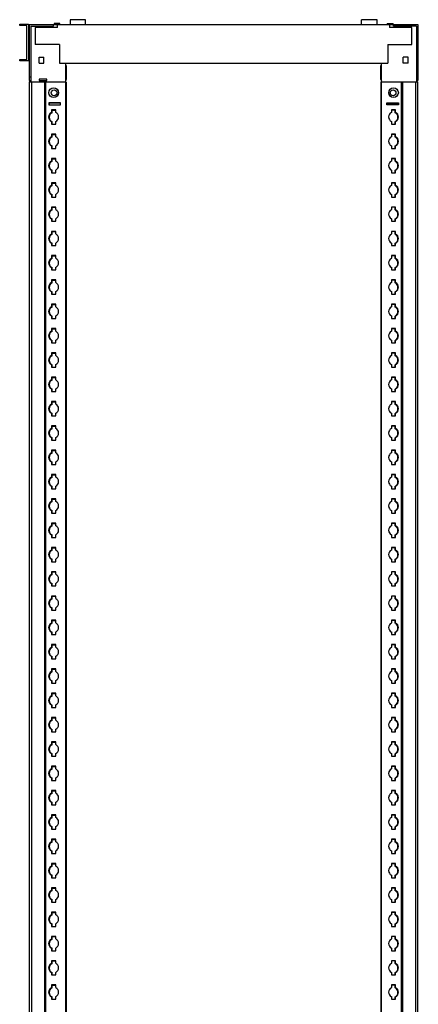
# Model space of a CAD drawing. Header units: millimetres. Extents: x 658 to 1070, y 198 to 2203.
# Tile 2 of 2: x 658 to 1069, y 1191 to 2203. Entities that reach past the tile are written whole.
import ezdxf

# ---------------------------------------------------------------- set-up
doc = ezdxf.new("R2010")
doc.units = ezdxf.units.MM
doc.header["$LTSCALE"] = 156.56727
doc.layers.get('0').update_dxf_attribs({"linetype": 'CONTINUOUS'})
doc.layers.add('INTFCLR_18', color=7, linetype='CONTINUOUS')
doc.layers.add('INTFCLR_86634', color=7, linetype='CONTINUOUS')

msp = doc.modelspace()

# ---------------------------------------------------------------- linework, layer by layer
at = {"color": 7}
for p, q in [((658.4, 2197.4), (658.4, 2198.9)), ((658.4, 2198.9), (667.3, 2198.9)), ((665.8, 2197.4), (658.4, 2197.4)), ((665.8, 2162.5), (665.8, 2197.4)), ((667.3, 2198.9), (667.3, 2161)), ((667.3, 2198.1), (668.3, 2198.1)), ((668.3, 2198.4), (668.3, 2140.9)), ((668.3, 2198.4), (1068.3, 2198.4)), ((693.3, 2196.9), (693.3, 2198.4)), ((693.8, 2199.4), (693.8, 2198.4)), ((699.8, 2199.4), (693.8, 2199.4)), ((697.3, 2195.4), (697.3, 2198.4)), ((699.8, 2198.4), (699.8, 2199.4)), ((710.3, 2203.4), (710.3, 2198.4)), ((726.3, 2203.4), (710.3, 2203.4)), ((726.3, 2198.4), (726.3, 2203.4)), ((1010.3, 2198.4), (1010.3, 2203.4)), ((1026.3, 2203.4), (1010.3, 2203.4)), ((1026.3, 2198.4), (1026.3, 2203.4)), ((1036.8, 2199.4), (1036.8, 2198.4)), ((1036.8, 2199.4), (1042.8, 2199.4)), ((1039.3, 2198.4), (1039.3, 2195.4)), ((1042.8, 2198.4), (1042.8, 2199.4)), ((1043.3, 2196.9), (1043.3, 2198.4)), ((1068.3, 2198.4), (1068.3, 2140.9)), ((669.8, 2196.9), (669.8, 2139.4)), ((669.8, 2196.9), (693.3, 2196.9)), ((674.3, 2195.4), (674.3, 2177.9)), ((697.3, 2195.4), (674.3, 2195.4)), ((1062.3, 2195.4), (1039.3, 2195.4)), ((1066.8, 2196.9), (1043.3, 2196.9)), ((1062.3, 2177.9), (1062.3, 2195.4)), ((1066.8, 2196.9), (1066.8, 2139.4)), ((699.3, 2177.9), (674.3, 2177.9)), ((699.3, 2177.9), (699.3, 2158.9)), ((1037.3, 2177.9), (1037.3, 2158.9)), ((1037.3, 2177.9), (1062.3, 2177.9)), ((658.4, 2161), (658.4, 2162.5)), ((658.4, 2162.5), (665.8, 2162.5)), ((667.3, 2161), (658.4, 2161)), ((667.3, 2161.8), (668.3, 2161.8)), ((699.3, 2158.9), (1037.3, 2158.9)), ((705.8, 254.9), (705.8, 2158.9)), ((1030.8, 254.9), (1030.8, 2158.9)), ((706.3, 2156.2), (705.8, 2156.2)), ((706.3, 2156.2), (706.3, 2142)), ((1030.3, 2142), (1030.3, 2156.2)), ((1030.8, 2156.2), (1030.3, 2156.2)), ((669.8, 2144.4), (668.3, 2144.4)), ((668.3, 2140.9), (669.8, 2140.9)), ((668.3, 2139.4), (668.3, 292.4)), ((668.3, 2139.4), (705.8, 2139.4)), ((668.8, 2139.4), (668.8, 2140.9)), ((670.6, 2139.4), (670.6, 292.4)), ((678.3, 2142.4), (678.3, 2140.9)), ((686.3, 2142.4), (678.3, 2142.4)), ((678.3, 2140.9), (686.3, 2140.9)), ((684.2, 292.4), (684.2, 2139.4)), ((685.3, 292.4), (685.3, 2139.4)), ((686.3, 2140.9), (686.3, 2142.4)), ((705.8, 2142.4), (706.3, 2142.4)), ((705.8, 2139.2), (706.3, 2139.2)), ((706.3, 2139.2), (706.3, 292.2)), ((1030.3, 2142.4), (1030.8, 2142.4)), ((1030.3, 2139.2), (1030.3, 292.2)), ((1030.3, 2139.2), (1030.8, 2139.2)), ((1030.8, 2139.4), (1068.3, 2139.4)), ((1051.3, 2139.4), (1051.3, 292.4)), ((1052.5, 2139.4), (1052.5, 292.4)), ((1066.1, 292.4), (1066.1, 2139.4)), ((1066.8, 2144.4), (1068.3, 2144.4)), ((1068.3, 2140.9), (1066.8, 2140.9)), ((1067.8, 2139.4), (1067.8, 2140.9)), ((1068.3, 292.4), (1068.3, 2139.4)), ((688.3, 2117.9), (688.3, 2115.9)), ((700.3, 2117.9), (688.3, 2117.9)), ((688.8, 2117.7), (688.8, 2115.9)), ((700.3, 2117.7), (688.8, 2117.7)), ((700.3, 2115.9), (700.3, 2117.9)), ((1036.3, 2115.9), (1036.3, 2117.9)), ((1036.3, 2117.9), (1048.3, 2117.9)), ((1036.3, 2117.7), (1047.8, 2117.7)), ((1047.8, 2117.7), (1047.8, 2115.9)), ((1048.3, 2117.9), (1048.3, 2115.9)), ((688.3, 2115.9), (700.3, 2115.9)), ((691.2, 2110.8), (691.2, 2108.1)), ((695.5, 2110.8), (691.2, 2110.8)), ((691.7, 2107.8), (691.7, 2110.5)), ((691.7, 2110.5), (695.5, 2110.5)), ((695.5, 2108.1), (695.5, 2110.8)), ((1048.3, 2115.9), (1036.3, 2115.9)), ((1041.2, 2110.8), (1041.2, 2108.1)), ((1045.5, 2110.8), (1041.2, 2110.8)), ((1045, 2110.5), (1041.2, 2110.5)), ((1045, 2107.8), (1045, 2110.5)), ((1045.5, 2108.1), (1045.5, 2110.8)), ((691.2, 2098.8), (691.2, 2096.1)), ((691.2, 2096.1), (695.5, 2096.1)), ((691.7, 2096.1), (691.7, 2098.6)), ((695.5, 2096.1), (695.5, 2098.8)), ((1041.2, 2098.8), (1041.2, 2096.1)), ((1041.2, 2096.1), (1045.5, 2096.1)), ((1045, 2096.1), (1045, 2098.6)), ((1045.5, 2096.1), (1045.5, 2098.8)), ((691.2, 2085.8), (691.2, 2083.1)), ((695.5, 2085.8), (691.2, 2085.8)), ((695.5, 2083.1), (695.5, 2085.8)), ((1041.2, 2085.8), (1041.2, 2083.1)), ((1045.5, 2085.8), (1041.2, 2085.8)), ((1045.5, 2083.1), (1045.5, 2085.8)), ((691.7, 2082.8), (691.7, 2085.5)), ((691.7, 2085.5), (695.5, 2085.5)), ((1045, 2085.5), (1041.2, 2085.5)), ((1045, 2082.8), (1045, 2085.5)), ((691.2, 2073.8), (691.2, 2071.1)), ((691.2, 2071.1), (695.5, 2071.1)), ((691.7, 2071.1), (691.7, 2073.6)), ((695.5, 2071.1), (695.5, 2073.8)), ((1041.2, 2073.8), (1041.2, 2071.1)), ((1041.2, 2071.1), (1045.5, 2071.1)), ((1045, 2071.1), (1045, 2073.6)), ((1045.5, 2071.1), (1045.5, 2073.8)), ((691.2, 2060.8), (691.2, 2058.1)), ((695.5, 2060.8), (691.2, 2060.8)), ((691.7, 2057.8), (691.7, 2060.5)), ((691.7, 2060.5), (695.5, 2060.5)), ((695.5, 2058.1), (695.5, 2060.8)), ((1041.2, 2060.8), (1041.2, 2058.1)), ((1045.5, 2060.8), (1041.2, 2060.8)), ((1045, 2060.5), (1041.2, 2060.5)), ((1045, 2057.8), (1045, 2060.5)), ((1045.5, 2058.1), (1045.5, 2060.8)), ((691.2, 2048.8), (691.2, 2046.1)), ((691.2, 2046.1), (695.5, 2046.1)), ((691.7, 2046.1), (691.7, 2048.6)), ((695.5, 2046.1), (695.5, 2048.8)), ((1041.2, 2048.8), (1041.2, 2046.1)), ((1041.2, 2046.1), (1045.5, 2046.1)), ((1045, 2046.1), (1045, 2048.6)), ((1045.5, 2046.1), (1045.5, 2048.8)), ((691.2, 2035.8), (691.2, 2033.1)), ((695.5, 2035.8), (691.2, 2035.8)), ((691.7, 2032.8), (691.7, 2035.5)), ((691.7, 2035.5), (695.5, 2035.5)), ((695.5, 2033.1), (695.5, 2035.8)), ((1041.2, 2035.8), (1041.2, 2033.1)), ((1045.5, 2035.8), (1041.2, 2035.8)), ((1045, 2035.5), (1041.2, 2035.5)), ((1045, 2032.8), (1045, 2035.5)), ((1045.5, 2033.1), (1045.5, 2035.8)), ((691.2, 2023.8), (691.2, 2021.1)), ((691.2, 2021.1), (695.5, 2021.1)), ((691.7, 2021.1), (691.7, 2023.6)), ((695.5, 2021.1), (695.5, 2023.8)), ((1041.2, 2023.8), (1041.2, 2021.1)), ((1041.2, 2021.1), (1045.5, 2021.1)), ((1045, 2021.1), (1045, 2023.6)), ((1045.5, 2021.1), (1045.5, 2023.8)), ((691.2, 2010.8), (691.2, 2008.1)), ((695.5, 2010.8), (691.2, 2010.8)), ((691.7, 2007.8), (691.7, 2010.5)), ((691.7, 2010.5), (695.5, 2010.5)), ((695.5, 2008.1), (695.5, 2010.8)), ((1041.2, 2010.8), (1041.2, 2008.1)), ((1045.5, 2010.8), (1041.2, 2010.8)), ((1045, 2010.5), (1041.2, 2010.5)), ((1045, 2007.8), (1045, 2010.5)), ((1045.5, 2008.1), (1045.5, 2010.8)), ((691.2, 1998.8), (691.2, 1996.1)), ((691.2, 1996.1), (695.5, 1996.1)), ((691.7, 1996.1), (691.7, 1998.6)), ((695.5, 1996.1), (695.5, 1998.8)), ((1041.2, 1998.8), (1041.2, 1996.1)), ((1041.2, 1996.1), (1045.5, 1996.1)), ((1045, 1996.1), (1045, 1998.6)), ((1045.5, 1996.1), (1045.5, 1998.8)), ((691.2, 1985.8), (691.2, 1983.1)), ((695.5, 1985.8), (691.2, 1985.8)), ((691.7, 1982.8), (691.7, 1985.5)), ((691.7, 1985.5), (695.5, 1985.5)), ((695.5, 1983.1), (695.5, 1985.8)), ((1041.2, 1985.8), (1041.2, 1983.1)), ((1045.5, 1985.8), (1041.2, 1985.8)), ((1045, 1985.5), (1041.2, 1985.5)), ((1045, 1982.8), (1045, 1985.5)), ((1045.5, 1983.1), (1045.5, 1985.8)), ((691.2, 1973.8), (691.2, 1971.1)), ((691.2, 1971.1), (695.5, 1971.1)), ((691.7, 1971.1), (691.7, 1973.6)), ((695.5, 1971.1), (695.5, 1973.8)), ((1041.2, 1973.8), (1041.2, 1971.1)), ((1041.2, 1971.1), (1045.5, 1971.1)), ((1045, 1971.1), (1045, 1973.6)), ((1045.5, 1971.1), (1045.5, 1973.8)), ((691.2, 1960.8), (691.2, 1958.1)), ((695.5, 1960.8), (691.2, 1960.8)), ((691.7, 1957.8), (691.7, 1960.5)), ((691.7, 1960.5), (695.5, 1960.5)), ((695.5, 1958.1), (695.5, 1960.8)), ((1041.2, 1960.8), (1041.2, 1958.1)), ((1045.5, 1960.8), (1041.2, 1960.8)), ((1045, 1960.5), (1041.2, 1960.5)), ((1045, 1957.8), (1045, 1960.5)), ((1045.5, 1958.1), (1045.5, 1960.8)), ((691.2, 1948.8), (691.2, 1946.1)), ((691.2, 1946.1), (695.5, 1946.1)), ((691.7, 1946.1), (691.7, 1948.6)), ((695.5, 1946.1), (695.5, 1948.8)), ((1041.2, 1948.8), (1041.2, 1946.1)), ((1041.2, 1946.1), (1045.5, 1946.1)), ((1045, 1946.1), (1045, 1948.6)), ((1045.5, 1946.1), (1045.5, 1948.8)), ((691.2, 1935.8), (691.2, 1933.1)), ((695.5, 1935.8), (691.2, 1935.8)), ((691.7, 1932.8), (691.7, 1935.5)), ((691.7, 1935.5), (695.5, 1935.5)), ((695.5, 1933.1), (695.5, 1935.8)), ((1041.2, 1935.8), (1041.2, 1933.1)), ((1045.5, 1935.8), (1041.2, 1935.8)), ((1045, 1935.5), (1041.2, 1935.5)), ((1045, 1932.8), (1045, 1935.5)), ((1045.5, 1933.1), (1045.5, 1935.8)), ((691.2, 1923.8), (691.2, 1921.1)), ((695.5, 1921.1), (695.5, 1923.8)), ((1041.2, 1923.8), (1041.2, 1921.1)), ((1045.5, 1921.1), (1045.5, 1923.8)), ((691.2, 1921.1), (695.5, 1921.1)), ((691.7, 1921.1), (691.7, 1923.6)), ((1041.2, 1921.1), (1045.5, 1921.1)), ((1045, 1921.1), (1045, 1923.6)), ((691.2, 1910.8), (691.2, 1908.1)), ((695.5, 1910.8), (691.2, 1910.8)), ((691.7, 1907.8), (691.7, 1910.5)), ((691.7, 1910.5), (695.5, 1910.5)), ((695.5, 1908.1), (695.5, 1910.8)), ((1041.2, 1910.8), (1041.2, 1908.1)), ((1045.5, 1910.8), (1041.2, 1910.8)), ((1045, 1910.5), (1041.2, 1910.5)), ((1045, 1907.8), (1045, 1910.5)), ((1045.5, 1908.1), (1045.5, 1910.8)), ((691.2, 1898.8), (691.2, 1896.1)), ((691.2, 1896.1), (695.5, 1896.1)), ((691.7, 1896.1), (691.7, 1898.6)), ((695.5, 1896.1), (695.5, 1898.8)), ((1041.2, 1898.8), (1041.2, 1896.1)), ((1041.2, 1896.1), (1045.5, 1896.1)), ((1045, 1896.1), (1045, 1898.6)), ((1045.5, 1896.1), (1045.5, 1898.8)), ((691.2, 1885.8), (691.2, 1883.1)), ((695.5, 1885.8), (691.2, 1885.8)), ((691.7, 1882.8), (691.7, 1885.5)), ((691.7, 1885.5), (695.5, 1885.5)), ((695.5, 1883.1), (695.5, 1885.8)), ((1041.2, 1885.8), (1041.2, 1883.1)), ((1045.5, 1885.8), (1041.2, 1885.8)), ((1045, 1885.5), (1041.2, 1885.5)), ((1045, 1882.8), (1045, 1885.5)), ((1045.5, 1883.1), (1045.5, 1885.8)), ((691.2, 1873.8), (691.2, 1871.1)), ((691.7, 1871.1), (691.7, 1873.6)), ((695.5, 1871.1), (695.5, 1873.8)), ((1041.2, 1873.8), (1041.2, 1871.1)), ((1045, 1871.1), (1045, 1873.6)), ((1045.5, 1871.1), (1045.5, 1873.8)), ((691.2, 1871.1), (695.5, 1871.1)), ((1041.2, 1871.1), (1045.5, 1871.1)), ((691.2, 1860.8), (691.2, 1858.1)), ((695.5, 1860.8), (691.2, 1860.8)), ((691.7, 1857.8), (691.7, 1860.5)), ((691.7, 1860.5), (695.5, 1860.5)), ((695.5, 1858.1), (695.5, 1860.8)), ((1041.2, 1860.8), (1041.2, 1858.1)), ((1045.5, 1860.8), (1041.2, 1860.8)), ((1045, 1860.5), (1041.2, 1860.5)), ((1045, 1857.8), (1045, 1860.5)), ((1045.5, 1858.1), (1045.5, 1860.8)), ((691.2, 1848.8), (691.2, 1846.1)), ((691.2, 1846.1), (695.5, 1846.1)), ((691.7, 1846.1), (691.7, 1848.6)), ((695.5, 1846.1), (695.5, 1848.8)), ((1041.2, 1848.8), (1041.2, 1846.1)), ((1041.2, 1846.1), (1045.5, 1846.1)), ((1045, 1846.1), (1045, 1848.6)), ((1045.5, 1846.1), (1045.5, 1848.8)), ((691.2, 1835.8), (691.2, 1833.1)), ((695.5, 1835.8), (691.2, 1835.8)), ((691.7, 1832.8), (691.7, 1835.5)), ((691.7, 1835.5), (695.5, 1835.5)), ((695.5, 1833.1), (695.5, 1835.8)), ((1041.2, 1835.8), (1041.2, 1833.1)), ((1045.5, 1835.8), (1041.2, 1835.8)), ((1045, 1835.5), (1041.2, 1835.5)), ((1045, 1832.8), (1045, 1835.5)), ((1045.5, 1833.1), (1045.5, 1835.8)), ((691.2, 1823.8), (691.2, 1821.1)), ((691.7, 1821.1), (691.7, 1823.6)), ((695.5, 1821.1), (695.5, 1823.8)), ((1041.2, 1823.8), (1041.2, 1821.1)), ((1045, 1821.1), (1045, 1823.6)), ((1045.5, 1821.1), (1045.5, 1823.8)), ((691.2, 1821.1), (695.5, 1821.1)), ((1041.2, 1821.1), (1045.5, 1821.1)), ((691.2, 1810.8), (691.2, 1808.1)), ((695.5, 1810.8), (691.2, 1810.8)), ((691.7, 1807.8), (691.7, 1810.5)), ((691.7, 1810.5), (695.5, 1810.5)), ((695.5, 1808.1), (695.5, 1810.8)), ((1041.2, 1810.8), (1041.2, 1808.1)), ((1045.5, 1810.8), (1041.2, 1810.8)), ((1045, 1810.5), (1041.2, 1810.5)), ((1045, 1807.8), (1045, 1810.5)), ((1045.5, 1808.1), (1045.5, 1810.8)), ((691.2, 1798.8), (691.2, 1796.1)), ((691.2, 1796.1), (695.5, 1796.1)), ((691.7, 1796.1), (691.7, 1798.6)), ((695.5, 1796.1), (695.5, 1798.8)), ((1041.2, 1798.8), (1041.2, 1796.1)), ((1041.2, 1796.1), (1045.5, 1796.1)), ((1045, 1796.1), (1045, 1798.6)), ((1045.5, 1796.1), (1045.5, 1798.8)), ((691.2, 1785.8), (691.2, 1783.1)), ((695.5, 1785.8), (691.2, 1785.8)), ((691.7, 1782.8), (691.7, 1785.5)), ((691.7, 1785.5), (695.5, 1785.5)), ((695.5, 1783.1), (695.5, 1785.8)), ((1041.2, 1785.8), (1041.2, 1783.1)), ((1045.5, 1785.8), (1041.2, 1785.8)), ((1045, 1785.5), (1041.2, 1785.5)), ((1045, 1782.8), (1045, 1785.5)), ((1045.5, 1783.1), (1045.5, 1785.8)), ((691.2, 1773.8), (691.2, 1771.1)), ((691.7, 1771.1), (691.7, 1773.6)), ((695.5, 1771.1), (695.5, 1773.8)), ((1041.2, 1773.8), (1041.2, 1771.1)), ((1045, 1771.1), (1045, 1773.6)), ((1045.5, 1771.1), (1045.5, 1773.8)), ((691.2, 1771.1), (695.5, 1771.1)), ((1041.2, 1771.1), (1045.5, 1771.1)), ((691.2, 1760.8), (691.2, 1758.1)), ((695.5, 1760.8), (691.2, 1760.8)), ((691.7, 1757.8), (691.7, 1760.5)), ((691.7, 1760.5), (695.5, 1760.5)), ((695.5, 1758.1), (695.5, 1760.8)), ((1041.2, 1760.8), (1041.2, 1758.1)), ((1045.5, 1760.8), (1041.2, 1760.8)), ((1045, 1760.5), (1041.2, 1760.5)), ((1045, 1757.8), (1045, 1760.5)), ((1045.5, 1758.1), (1045.5, 1760.8)), ((691.2, 1748.8), (691.2, 1746.1)), ((691.2, 1746.1), (695.5, 1746.1)), ((691.7, 1746.1), (691.7, 1748.6)), ((695.5, 1746.1), (695.5, 1748.8)), ((1041.2, 1748.8), (1041.2, 1746.1)), ((1041.2, 1746.1), (1045.5, 1746.1)), ((1045, 1746.1), (1045, 1748.6)), ((1045.5, 1746.1), (1045.5, 1748.8)), ((691.2, 1735.8), (691.2, 1733.1)), ((695.5, 1735.8), (691.2, 1735.8)), ((691.7, 1732.8), (691.7, 1735.5)), ((691.7, 1735.5), (695.5, 1735.5)), ((695.5, 1733.1), (695.5, 1735.8)), ((1041.2, 1735.8), (1041.2, 1733.1)), ((1045.5, 1735.8), (1041.2, 1735.8)), ((1045, 1735.5), (1041.2, 1735.5)), ((1045, 1732.8), (1045, 1735.5)), ((1045.5, 1733.1), (1045.5, 1735.8)), ((691.2, 1723.8), (691.2, 1721.1)), ((691.7, 1721.1), (691.7, 1723.6)), ((695.5, 1721.1), (695.5, 1723.8)), ((1041.2, 1723.8), (1041.2, 1721.1)), ((1045, 1721.1), (1045, 1723.6)), ((1045.5, 1721.1), (1045.5, 1723.8)), ((691.2, 1721.1), (695.5, 1721.1)), ((1041.2, 1721.1), (1045.5, 1721.1)), ((691.2, 1710.8), (691.2, 1708.1)), ((695.5, 1710.8), (691.2, 1710.8)), ((691.7, 1707.8), (691.7, 1710.5)), ((691.7, 1710.5), (695.5, 1710.5)), ((695.5, 1708.1), (695.5, 1710.8)), ((1041.2, 1710.8), (1041.2, 1708.1)), ((1045.5, 1710.8), (1041.2, 1710.8)), ((1045, 1710.5), (1041.2, 1710.5)), ((1045, 1707.8), (1045, 1710.5)), ((1045.5, 1708.1), (1045.5, 1710.8)), ((691.2, 1698.8), (691.2, 1696.1)), ((691.2, 1696.1), (695.5, 1696.1)), ((691.7, 1696.1), (691.7, 1698.6)), ((695.5, 1696.1), (695.5, 1698.8)), ((1041.2, 1698.8), (1041.2, 1696.1)), ((1041.2, 1696.1), (1045.5, 1696.1)), ((1045, 1696.1), (1045, 1698.6)), ((1045.5, 1696.1), (1045.5, 1698.8)), ((691.2, 1685.8), (691.2, 1683.1)), ((695.5, 1685.8), (691.2, 1685.8)), ((691.7, 1682.8), (691.7, 1685.5)), ((691.7, 1685.5), (695.5, 1685.5)), ((695.5, 1683.1), (695.5, 1685.8)), ((1041.2, 1685.8), (1041.2, 1683.1)), ((1045.5, 1685.8), (1041.2, 1685.8)), ((1045, 1685.5), (1041.2, 1685.5)), ((1045, 1682.8), (1045, 1685.5)), ((1045.5, 1683.1), (1045.5, 1685.8)), ((691.2, 1673.8), (691.2, 1671.1)), ((691.2, 1671.1), (695.5, 1671.1)), ((691.7, 1671.1), (691.7, 1673.6)), ((695.5, 1671.1), (695.5, 1673.8)), ((1041.2, 1673.8), (1041.2, 1671.1)), ((1041.2, 1671.1), (1045.5, 1671.1)), ((1045, 1671.1), (1045, 1673.6)), ((1045.5, 1671.1), (1045.5, 1673.8)), ((691.2, 1660.8), (691.2, 1658.1)), ((695.5, 1660.8), (691.2, 1660.8)), ((691.7, 1657.8), (691.7, 1660.5)), ((691.7, 1660.5), (695.5, 1660.5)), ((695.5, 1658.1), (695.5, 1660.8)), ((1041.2, 1660.8), (1041.2, 1658.1)), ((1045.5, 1660.8), (1041.2, 1660.8)), ((1045, 1660.5), (1041.2, 1660.5)), ((1045, 1657.8), (1045, 1660.5)), ((1045.5, 1658.1), (1045.5, 1660.8)), ((691.2, 1648.8), (691.2, 1646.1)), ((691.2, 1646.1), (695.5, 1646.1)), ((691.7, 1646.1), (691.7, 1648.6)), ((695.5, 1646.1), (695.5, 1648.8)), ((1041.2, 1648.8), (1041.2, 1646.1)), ((1041.2, 1646.1), (1045.5, 1646.1)), ((1045, 1646.1), (1045, 1648.6)), ((1045.5, 1646.1), (1045.5, 1648.8)), ((691.2, 1635.8), (691.2, 1633.1)), ((695.5, 1635.8), (691.2, 1635.8)), ((691.7, 1632.8), (691.7, 1635.5)), ((691.7, 1635.5), (695.5, 1635.5)), ((695.5, 1633.1), (695.5, 1635.8)), ((1041.2, 1635.8), (1041.2, 1633.1)), ((1045.5, 1635.8), (1041.2, 1635.8)), ((1045, 1635.5), (1041.2, 1635.5)), ((1045, 1632.8), (1045, 1635.5)), ((1045.5, 1633.1), (1045.5, 1635.8)), ((691.2, 1623.8), (691.2, 1621.1)), ((691.2, 1621.1), (695.5, 1621.1)), ((691.7, 1621.1), (691.7, 1623.6)), ((695.5, 1621.1), (695.5, 1623.8)), ((1041.2, 1623.8), (1041.2, 1621.1)), ((1041.2, 1621.1), (1045.5, 1621.1)), ((1045, 1621.1), (1045, 1623.6)), ((1045.5, 1621.1), (1045.5, 1623.8)), ((691.2, 1610.8), (691.2, 1608.1)), ((695.5, 1610.8), (691.2, 1610.8)), ((691.7, 1607.8), (691.7, 1610.5)), ((691.7, 1610.5), (695.5, 1610.5)), ((695.5, 1608.1), (695.5, 1610.8)), ((1041.2, 1610.8), (1041.2, 1608.1)), ((1045.5, 1610.8), (1041.2, 1610.8)), ((1045, 1610.5), (1041.2, 1610.5)), ((1045, 1607.8), (1045, 1610.5)), ((1045.5, 1608.1), (1045.5, 1610.8)), ((691.2, 1598.8), (691.2, 1596.1)), ((691.2, 1596.1), (695.5, 1596.1)), ((691.7, 1596.1), (691.7, 1598.6)), ((695.5, 1596.1), (695.5, 1598.8)), ((1041.2, 1598.8), (1041.2, 1596.1)), ((1041.2, 1596.1), (1045.5, 1596.1)), ((1045, 1596.1), (1045, 1598.6)), ((1045.5, 1596.1), (1045.5, 1598.8)), ((691.2, 1585.8), (691.2, 1583.1)), ((695.5, 1585.8), (691.2, 1585.8)), ((691.7, 1582.8), (691.7, 1585.5)), ((691.7, 1585.5), (695.5, 1585.5)), ((695.5, 1583.1), (695.5, 1585.8)), ((1041.2, 1585.8), (1041.2, 1583.1)), ((1045.5, 1585.8), (1041.2, 1585.8)), ((1045, 1585.5), (1041.2, 1585.5)), ((1045, 1582.8), (1045, 1585.5)), ((1045.5, 1583.1), (1045.5, 1585.8)), ((691.2, 1573.8), (691.2, 1571.1)), ((691.2, 1571.1), (695.5, 1571.1)), ((691.7, 1571.1), (691.7, 1573.6)), ((695.5, 1571.1), (695.5, 1573.8)), ((1041.2, 1573.8), (1041.2, 1571.1)), ((1041.2, 1571.1), (1045.5, 1571.1)), ((1045, 1571.1), (1045, 1573.6)), ((1045.5, 1571.1), (1045.5, 1573.8)), ((691.2, 1560.8), (691.2, 1558.1)), ((695.5, 1560.8), (691.2, 1560.8)), ((691.7, 1557.8), (691.7, 1560.5)), ((691.7, 1560.5), (695.5, 1560.5)), ((695.5, 1558.1), (695.5, 1560.8)), ((1041.2, 1560.8), (1041.2, 1558.1)), ((1045.5, 1560.8), (1041.2, 1560.8)), ((1045, 1560.5), (1041.2, 1560.5)), ((1045, 1557.8), (1045, 1560.5)), ((1045.5, 1558.1), (1045.5, 1560.8)), ((691.2, 1548.8), (691.2, 1546.1)), ((691.2, 1546.1), (695.5, 1546.1)), ((691.7, 1546.1), (691.7, 1548.6)), ((695.5, 1546.1), (695.5, 1548.8)), ((1041.2, 1548.8), (1041.2, 1546.1)), ((1041.2, 1546.1), (1045.5, 1546.1)), ((1045, 1546.1), (1045, 1548.6)), ((1045.5, 1546.1), (1045.5, 1548.8)), ((691.2, 1535.8), (691.2, 1533.1)), ((695.5, 1535.8), (691.2, 1535.8)), ((691.7, 1532.8), (691.7, 1535.5)), ((691.7, 1535.5), (695.5, 1535.5)), ((695.5, 1533.1), (695.5, 1535.8)), ((1041.2, 1535.8), (1041.2, 1533.1)), ((1045.5, 1535.8), (1041.2, 1535.8)), ((1045, 1535.5), (1041.2, 1535.5)), ((1045, 1532.8), (1045, 1535.5)), ((1045.5, 1533.1), (1045.5, 1535.8)), ((691.2, 1523.8), (691.2, 1521.1)), ((691.2, 1521.1), (695.5, 1521.1)), ((691.7, 1521.1), (691.7, 1523.6)), ((695.5, 1521.1), (695.5, 1523.8)), ((1041.2, 1523.8), (1041.2, 1521.1)), ((1041.2, 1521.1), (1045.5, 1521.1)), ((1045, 1521.1), (1045, 1523.6)), ((1045.5, 1521.1), (1045.5, 1523.8)), ((691.2, 1510.8), (691.2, 1508.1)), ((695.5, 1510.8), (691.2, 1510.8)), ((691.7, 1507.8), (691.7, 1510.5)), ((691.7, 1510.5), (695.5, 1510.5)), ((695.5, 1508.1), (695.5, 1510.8)), ((1041.2, 1510.8), (1041.2, 1508.1)), ((1045.5, 1510.8), (1041.2, 1510.8)), ((1045, 1510.5), (1041.2, 1510.5)), ((1045, 1507.8), (1045, 1510.5)), ((1045.5, 1508.1), (1045.5, 1510.8)), ((691.2, 1498.8), (691.2, 1496.1)), ((691.7, 1496.1), (691.7, 1498.6)), ((695.5, 1496.1), (695.5, 1498.8)), ((1041.2, 1498.8), (1041.2, 1496.1)), ((1045, 1496.1), (1045, 1498.6)), ((1045.5, 1496.1), (1045.5, 1498.8)), ((691.2, 1496.1), (695.5, 1496.1)), ((1041.2, 1496.1), (1045.5, 1496.1)), ((691.2, 1485.8), (691.2, 1483.1)), ((695.5, 1485.8), (691.2, 1485.8)), ((691.7, 1482.8), (691.7, 1485.5)), ((691.7, 1485.5), (695.5, 1485.5)), ((695.5, 1483.1), (695.5, 1485.8)), ((1041.2, 1485.8), (1041.2, 1483.1)), ((1045.5, 1485.8), (1041.2, 1485.8)), ((1045, 1485.5), (1041.2, 1485.5)), ((1045, 1482.8), (1045, 1485.5)), ((1045.5, 1483.1), (1045.5, 1485.8)), ((691.2, 1473.8), (691.2, 1471.1)), ((691.2, 1471.1), (695.5, 1471.1)), ((691.7, 1471.1), (691.7, 1473.6)), ((695.5, 1471.1), (695.5, 1473.8)), ((1041.2, 1473.8), (1041.2, 1471.1)), ((1041.2, 1471.1), (1045.5, 1471.1)), ((1045, 1471.1), (1045, 1473.6)), ((1045.5, 1471.1), (1045.5, 1473.8)), ((691.2, 1460.8), (691.2, 1458.1)), ((695.5, 1460.8), (691.2, 1460.8)), ((691.7, 1457.8), (691.7, 1460.5)), ((691.7, 1460.5), (695.5, 1460.5)), ((695.5, 1458.1), (695.5, 1460.8)), ((1041.2, 1460.8), (1041.2, 1458.1)), ((1045.5, 1460.8), (1041.2, 1460.8)), ((1045, 1460.5), (1041.2, 1460.5)), ((1045, 1457.8), (1045, 1460.5)), ((1045.5, 1458.1), (1045.5, 1460.8)), ((691.2, 1448.8), (691.2, 1446.1)), ((691.7, 1446.1), (691.7, 1448.6)), ((695.5, 1446.1), (695.5, 1448.8)), ((1041.2, 1448.8), (1041.2, 1446.1)), ((1045, 1446.1), (1045, 1448.6)), ((1045.5, 1446.1), (1045.5, 1448.8)), ((691.2, 1446.1), (695.5, 1446.1)), ((1041.2, 1446.1), (1045.5, 1446.1)), ((691.2, 1435.8), (691.2, 1433.1)), ((695.5, 1435.8), (691.2, 1435.8)), ((691.7, 1432.8), (691.7, 1435.5)), ((691.7, 1435.5), (695.5, 1435.5)), ((695.5, 1433.1), (695.5, 1435.8)), ((1041.2, 1435.8), (1041.2, 1433.1)), ((1045.5, 1435.8), (1041.2, 1435.8)), ((1045, 1435.5), (1041.2, 1435.5)), ((1045, 1432.8), (1045, 1435.5)), ((1045.5, 1433.1), (1045.5, 1435.8)), ((691.2, 1423.8), (691.2, 1421.1)), ((691.2, 1421.1), (695.5, 1421.1)), ((691.7, 1421.1), (691.7, 1423.6)), ((695.5, 1421.1), (695.5, 1423.8)), ((1041.2, 1423.8), (1041.2, 1421.1)), ((1041.2, 1421.1), (1045.5, 1421.1)), ((1045, 1421.1), (1045, 1423.6)), ((1045.5, 1421.1), (1045.5, 1423.8)), ((691.2, 1410.8), (691.2, 1408.1)), ((695.5, 1410.8), (691.2, 1410.8)), ((691.7, 1407.8), (691.7, 1410.5)), ((691.7, 1410.5), (695.5, 1410.5)), ((695.5, 1408.1), (695.5, 1410.8)), ((1041.2, 1410.8), (1041.2, 1408.1)), ((1045.5, 1410.8), (1041.2, 1410.8)), ((1045, 1410.5), (1041.2, 1410.5)), ((1045, 1407.8), (1045, 1410.5)), ((1045.5, 1408.1), (1045.5, 1410.8)), ((691.2, 1398.8), (691.2, 1396.1)), ((691.7, 1396.1), (691.7, 1398.6)), ((695.5, 1396.1), (695.5, 1398.8)), ((1041.2, 1398.8), (1041.2, 1396.1)), ((1045, 1396.1), (1045, 1398.6)), ((1045.5, 1396.1), (1045.5, 1398.8)), ((691.2, 1396.1), (695.5, 1396.1)), ((1041.2, 1396.1), (1045.5, 1396.1)), ((691.2, 1385.8), (691.2, 1383.1)), ((695.5, 1385.8), (691.2, 1385.8)), ((691.7, 1382.8), (691.7, 1385.5)), ((691.7, 1385.5), (695.5, 1385.5)), ((695.5, 1383.1), (695.5, 1385.8)), ((1041.2, 1385.8), (1041.2, 1383.1)), ((1045.5, 1385.8), (1041.2, 1385.8)), ((1045, 1385.5), (1041.2, 1385.5)), ((1045, 1382.8), (1045, 1385.5)), ((1045.5, 1383.1), (1045.5, 1385.8)), ((691.2, 1373.8), (691.2, 1371.1)), ((691.2, 1371.1), (695.5, 1371.1)), ((691.7, 1371.1), (691.7, 1373.6)), ((695.5, 1371.1), (695.5, 1373.8)), ((1041.2, 1373.8), (1041.2, 1371.1)), ((1041.2, 1371.1), (1045.5, 1371.1)), ((1045, 1371.1), (1045, 1373.6)), ((1045.5, 1371.1), (1045.5, 1373.8)), ((691.2, 1360.8), (691.2, 1358.1)), ((695.5, 1360.8), (691.2, 1360.8)), ((691.7, 1357.8), (691.7, 1360.5)), ((691.7, 1360.5), (695.5, 1360.5)), ((695.5, 1358.1), (695.5, 1360.8)), ((1041.2, 1360.8), (1041.2, 1358.1)), ((1045.5, 1360.8), (1041.2, 1360.8)), ((1045, 1360.5), (1041.2, 1360.5)), ((1045, 1357.8), (1045, 1360.5)), ((1045.5, 1358.1), (1045.5, 1360.8)), ((691.2, 1348.8), (691.2, 1346.1)), ((691.7, 1346.1), (691.7, 1348.6)), ((695.5, 1346.1), (695.5, 1348.8)), ((1041.2, 1348.8), (1041.2, 1346.1)), ((1045, 1346.1), (1045, 1348.6)), ((1045.5, 1346.1), (1045.5, 1348.8)), ((691.2, 1346.1), (695.5, 1346.1)), ((1041.2, 1346.1), (1045.5, 1346.1)), ((691.2, 1335.8), (691.2, 1333.1)), ((695.5, 1335.8), (691.2, 1335.8)), ((691.7, 1332.8), (691.7, 1335.5)), ((691.7, 1335.5), (695.5, 1335.5)), ((695.5, 1333.1), (695.5, 1335.8)), ((1045.5, 1335.8), (1041.2, 1335.8)), ((1041.2, 1335.8), (1041.2, 1333.1)), ((1045, 1335.5), (1041.2, 1335.5)), ((1045, 1332.8), (1045, 1335.5)), ((1045.5, 1333.1), (1045.5, 1335.8)), ((691.2, 1323.8), (691.2, 1321.1)), ((691.2, 1321.1), (695.5, 1321.1)), ((691.7, 1321.1), (691.7, 1323.6)), ((695.5, 1321.1), (695.5, 1323.8)), ((1041.2, 1323.8), (1041.2, 1321.1)), ((1041.2, 1321.1), (1045.5, 1321.1)), ((1045, 1321.1), (1045, 1323.6)), ((1045.5, 1321.1), (1045.5, 1323.8)), ((691.2, 1310.8), (691.2, 1308.1)), ((695.5, 1310.8), (691.2, 1310.8)), ((691.7, 1307.8), (691.7, 1310.5)), ((691.7, 1310.5), (695.5, 1310.5)), ((695.5, 1308.1), (695.5, 1310.8)), ((1045.5, 1310.8), (1041.2, 1310.8)), ((1041.2, 1310.8), (1041.2, 1308.1)), ((1045, 1310.5), (1041.2, 1310.5)), ((1045, 1307.8), (1045, 1310.5)), ((1045.5, 1308.1), (1045.5, 1310.8)), ((691.2, 1298.8), (691.2, 1296.1)), ((691.2, 1296.1), (695.5, 1296.1)), ((691.7, 1296.1), (691.7, 1298.6)), ((695.5, 1296.1), (695.5, 1298.8)), ((1041.2, 1298.8), (1041.2, 1296.1)), ((1041.2, 1296.1), (1045.5, 1296.1)), ((1045, 1296.1), (1045, 1298.6)), ((1045.5, 1296.1), (1045.5, 1298.8)), ((691.2, 1285.8), (691.2, 1283.1)), ((695.5, 1285.8), (691.2, 1285.8)), ((691.7, 1282.8), (691.7, 1285.5)), ((691.7, 1285.5), (695.5, 1285.5)), ((695.5, 1283.1), (695.5, 1285.8)), ((1045.5, 1285.8), (1041.2, 1285.8)), ((1041.2, 1285.8), (1041.2, 1283.1)), ((1045, 1285.5), (1041.2, 1285.5)), ((1045, 1282.8), (1045, 1285.5)), ((1045.5, 1283.1), (1045.5, 1285.8)), ((691.2, 1273.8), (691.2, 1271.1)), ((691.2, 1271.1), (695.5, 1271.1)), ((691.7, 1271.1), (691.7, 1273.6)), ((695.5, 1271.1), (695.5, 1273.8)), ((1041.2, 1273.8), (1041.2, 1271.1)), ((1041.2, 1271.1), (1045.5, 1271.1)), ((1045, 1271.1), (1045, 1273.6)), ((1045.5, 1271.1), (1045.5, 1273.8)), ((691.2, 1260.8), (691.2, 1258.1)), ((695.5, 1260.8), (691.2, 1260.8)), ((691.7, 1257.8), (691.7, 1260.5)), ((691.7, 1260.5), (695.5, 1260.5)), ((695.5, 1258.1), (695.5, 1260.8)), ((1045.5, 1260.8), (1041.2, 1260.8)), ((1041.2, 1260.8), (1041.2, 1258.1)), ((1045, 1260.5), (1041.2, 1260.5)), ((1045, 1257.8), (1045, 1260.5)), ((1045.5, 1258.1), (1045.5, 1260.8)), ((691.2, 1248.8), (691.2, 1246.1)), ((691.2, 1246.1), (695.5, 1246.1)), ((691.7, 1246.1), (691.7, 1248.6)), ((695.5, 1246.1), (695.5, 1248.8)), ((1041.2, 1248.8), (1041.2, 1246.1)), ((1041.2, 1246.1), (1045.5, 1246.1)), ((1045, 1246.1), (1045, 1248.6)), ((1045.5, 1246.1), (1045.5, 1248.8)), ((691.2, 1235.8), (691.2, 1233.1)), ((695.5, 1235.8), (691.2, 1235.8)), ((691.7, 1232.8), (691.7, 1235.5)), ((691.7, 1235.5), (695.5, 1235.5)), ((695.5, 1233.1), (695.5, 1235.8)), ((1045.5, 1235.8), (1041.2, 1235.8)), ((1041.2, 1235.8), (1041.2, 1233.1)), ((1045, 1235.5), (1041.2, 1235.5)), ((1045, 1232.8), (1045, 1235.5)), ((1045.5, 1233.1), (1045.5, 1235.8)), ((691.2, 1223.8), (691.2, 1221.1)), ((691.2, 1221.1), (695.5, 1221.1)), ((691.7, 1221.1), (691.7, 1223.6)), ((695.5, 1221.1), (695.5, 1223.8)), ((1041.2, 1223.8), (1041.2, 1221.1)), ((1041.2, 1221.1), (1045.5, 1221.1)), ((1045, 1221.1), (1045, 1223.6)), ((1045.5, 1221.1), (1045.5, 1223.8)), ((691.2, 1210.8), (691.2, 1208.1)), ((695.5, 1210.8), (691.2, 1210.8)), ((691.7, 1207.8), (691.7, 1210.5)), ((691.7, 1210.5), (695.5, 1210.5)), ((695.5, 1208.1), (695.5, 1210.8)), ((1045.5, 1210.8), (1041.2, 1210.8)), ((1041.2, 1210.8), (1041.2, 1208.1)), ((1045, 1210.5), (1041.2, 1210.5)), ((1045, 1207.8), (1045, 1210.5)), ((1045.5, 1208.1), (1045.5, 1210.8)), ((691.2, 1198.8), (691.2, 1196.1)), ((691.2, 1196.1), (695.5, 1196.1)), ((691.7, 1196.1), (691.7, 1198.6)), ((695.5, 1196.1), (695.5, 1198.8)), ((1041.2, 1198.8), (1041.2, 1196.1)), ((1041.2, 1196.1), (1045.5, 1196.1)), ((1045, 1196.1), (1045, 1198.6)), ((1045.5, 1196.1), (1045.5, 1198.8))]:
    msp.add_line(p, q, dxfattribs=at)
for centre in [(693.3, 2128.4), (1043.3, 2128.4)]:
    msp.add_circle(centre, 5, dxfattribs=at)
for centre, radius, start, end in [((705.3, 2159.7), 1, 300.0637, 307.9887), ((1031.3, 2159.7), 1, 232.0168, 239.9333), ((703.8, 2142), 2.5, 323.8325, 360), ((1032.8, 2142), 2.5, 180, 216.1739), ((693.3, 2103.4), 5.1, 114.9337, 245.0663), ((693.8, 2103.2), 5.1, 114.9337, 245.0663), ((693.3, 2103.4), 5.1, 294.9337, 65.0663), ((1043.3, 2103.4), 5.1, 114.9337, 245.0663), ((1042.8, 2103.2), 5.1, 294.9337, 65.0663), ((1043.3, 2103.4), 5.1, 294.9337, 65.0663), ((693.3, 2078.4), 5.1, 114.9337, 245.0663), ((693.8, 2078.2), 5.1, 114.9337, 245.0663), ((693.3, 2078.4), 5.1, 294.9337, 65.0663), ((1043.3, 2078.4), 5.1, 114.9337, 245.0663), ((1042.8, 2078.2), 5.1, 294.9337, 65.0663), ((1043.3, 2078.4), 5.1, 294.9337, 65.0663), ((693.3, 2053.4), 5.1, 114.9337, 245.0663), ((693.8, 2053.2), 5.1, 114.9337, 245.0663), ((693.3, 2053.4), 5.1, 294.9337, 65.0663), ((1043.3, 2053.4), 5.1, 114.9337, 245.0663), ((1042.8, 2053.2), 5.1, 294.9337, 65.0663), ((1043.3, 2053.4), 5.1, 294.9337, 65.0663), ((693.3, 2028.4), 5.1, 114.9337, 245.0663), ((693.8, 2028.2), 5.1, 114.9337, 245.0663), ((693.3, 2028.4), 5.1, 294.9337, 65.0663), ((1043.3, 2028.4), 5.1, 114.9337, 245.0663), ((1042.8, 2028.2), 5.1, 294.9337, 65.0663), ((1043.3, 2028.4), 5.1, 294.9337, 65.0663), ((693.3, 2003.4), 5.1, 114.9337, 245.0663), ((693.8, 2003.2), 5.1, 114.9337, 245.0663), ((693.3, 2003.4), 5.1, 294.9337, 65.0663), ((1043.3, 2003.4), 5.1, 114.9337, 245.0663), ((1042.8, 2003.2), 5.1, 294.9337, 65.0663), ((1043.3, 2003.4), 5.1, 294.9337, 65.0663), ((693.3, 1978.4), 5.1, 114.9337, 245.0663), ((693.8, 1978.2), 5.1, 114.9337, 245.0663), ((693.3, 1978.4), 5.1, 294.9337, 65.0663), ((1043.3, 1978.4), 5.1, 114.9337, 245.0663), ((1042.8, 1978.2), 5.1, 294.9337, 65.0663), ((1043.3, 1978.4), 5.1, 294.9337, 65.0663), ((693.3, 1953.4), 5.1, 114.9337, 245.0663), ((693.8, 1953.2), 5.1, 114.9337, 245.0663), ((693.3, 1953.4), 5.1, 294.9337, 65.0663), ((1043.3, 1953.4), 5.1, 114.9337, 245.0663), ((1042.8, 1953.2), 5.1, 294.9337, 65.0663), ((1043.3, 1953.4), 5.1, 294.9337, 65.0663), ((693.3, 1928.4), 5.1, 114.9337, 245.0663), ((693.8, 1928.2), 5.1, 114.9337, 245.0663), ((693.3, 1928.4), 5.1, 294.9337, 65.0663), ((1043.3, 1928.4), 5.1, 114.9337, 245.0663), ((1042.8, 1928.2), 5.1, 294.9337, 65.0663), ((1043.3, 1928.4), 5.1, 294.9337, 65.0663), ((693.3, 1903.4), 5.1, 114.9337, 245.0663), ((693.8, 1903.2), 5.1, 114.9337, 245.0663), ((693.3, 1903.4), 5.1, 294.9337, 65.0663), ((1043.3, 1903.4), 5.1, 114.9337, 245.0663), ((1042.8, 1903.2), 5.1, 294.9337, 65.0663), ((1043.3, 1903.4), 5.1, 294.9337, 65.0663), ((693.3, 1878.4), 5.1, 114.9337, 245.0663), ((693.8, 1878.2), 5.1, 114.9337, 245.0663), ((693.3, 1878.4), 5.1, 294.9337, 65.0663), ((1043.3, 1878.4), 5.1, 114.9337, 245.0663), ((1042.8, 1878.2), 5.1, 294.9337, 65.0663), ((1043.3, 1878.4), 5.1, 294.9337, 65.0663), ((693.3, 1853.4), 5.1, 114.9337, 245.0663), ((693.8, 1853.2), 5.1, 114.9337, 245.0663), ((693.3, 1853.4), 5.1, 294.9337, 65.0663), ((1043.3, 1853.4), 5.1, 114.9337, 245.0663), ((1042.8, 1853.2), 5.1, 294.9337, 65.0663), ((1043.3, 1853.4), 5.1, 294.9337, 65.0663), ((693.3, 1828.4), 5.1, 114.9337, 245.0663), ((693.8, 1828.2), 5.1, 114.9337, 245.0663), ((693.3, 1828.4), 5.1, 294.9337, 65.0663), ((1043.3, 1828.4), 5.1, 114.9337, 245.0663), ((1042.8, 1828.2), 5.1, 294.9337, 65.0663), ((1043.3, 1828.4), 5.1, 294.9337, 65.0663), ((693.3, 1803.4), 5.1, 114.9337, 245.0663), ((693.8, 1803.2), 5.1, 114.9337, 245.0663), ((693.3, 1803.4), 5.1, 294.9337, 65.0663), ((1043.3, 1803.4), 5.1, 114.9337, 245.0663), ((1042.8, 1803.2), 5.1, 294.9337, 65.0663), ((1043.3, 1803.4), 5.1, 294.9337, 65.0663), ((693.3, 1778.4), 5.1, 114.9337, 245.0663), ((693.8, 1778.2), 5.1, 114.9337, 245.0663), ((693.3, 1778.4), 5.1, 294.9337, 65.0663), ((1043.3, 1778.4), 5.1, 114.9337, 245.0663), ((1042.8, 1778.2), 5.1, 294.9337, 65.0663), ((1043.3, 1778.4), 5.1, 294.9337, 65.0663), ((693.3, 1753.4), 5.1, 114.9337, 245.0663), ((693.8, 1753.2), 5.1, 114.9337, 245.0663), ((693.3, 1753.4), 5.1, 294.9337, 65.0663), ((1043.3, 1753.4), 5.1, 114.9337, 245.0663), ((1042.8, 1753.2), 5.1, 294.9337, 65.0663), ((1043.3, 1753.4), 5.1, 294.9337, 65.0663), ((693.3, 1728.4), 5.1, 114.9337, 245.0663), ((693.8, 1728.2), 5.1, 114.9337, 245.0663), ((693.3, 1728.4), 5.1, 294.9337, 65.0663), ((1043.3, 1728.4), 5.1, 114.9337, 245.0663), ((1042.8, 1728.2), 5.1, 294.9337, 65.0663), ((1043.3, 1728.4), 5.1, 294.9337, 65.0663), ((693.3, 1703.4), 5.1, 114.9337, 245.0663), ((693.8, 1703.2), 5.1, 114.9337, 245.0663), ((693.3, 1703.4), 5.1, 294.9337, 65.0663), ((1043.3, 1703.4), 5.1, 114.9337, 245.0663), ((1042.8, 1703.2), 5.1, 294.9337, 65.0663), ((1043.3, 1703.4), 5.1, 294.9337, 65.0663), ((693.3, 1678.4), 5.1, 114.9337, 245.0663), ((693.8, 1678.2), 5.1, 114.9337, 245.0663), ((693.3, 1678.4), 5.1, 294.9337, 65.0663), ((1043.3, 1678.4), 5.1, 114.9337, 245.0663), ((1042.8, 1678.2), 5.1, 294.9337, 65.0663), ((1043.3, 1678.4), 5.1, 294.9337, 65.0663), ((693.3, 1653.4), 5.1, 114.9337, 245.0663), ((693.8, 1653.2), 5.1, 114.9337, 245.0663), ((693.3, 1653.4), 5.1, 294.9337, 65.0663), ((1043.3, 1653.4), 5.1, 114.9337, 245.0663), ((1042.8, 1653.2), 5.1, 294.9337, 65.0663), ((1043.3, 1653.4), 5.1, 294.9337, 65.0663), ((693.3, 1628.4), 5.1, 114.9337, 245.0663), ((693.8, 1628.2), 5.1, 114.9337, 245.0663), ((693.3, 1628.4), 5.1, 294.9337, 65.0663), ((1043.3, 1628.4), 5.1, 114.9337, 245.0663), ((1042.8, 1628.2), 5.1, 294.9337, 65.0663), ((1043.3, 1628.4), 5.1, 294.9337, 65.0663), ((693.3, 1603.4), 5.1, 114.9337, 245.0663), ((693.8, 1603.2), 5.1, 114.9337, 245.0663), ((693.3, 1603.4), 5.1, 294.9337, 65.0663), ((1043.3, 1603.4), 5.1, 114.9337, 245.0663), ((1042.8, 1603.2), 5.1, 294.9337, 65.0663), ((1043.3, 1603.4), 5.1, 294.9337, 65.0663), ((693.3, 1578.4), 5.1, 114.9337, 245.0663), ((693.8, 1578.2), 5.1, 114.9337, 245.0663), ((693.3, 1578.4), 5.1, 294.9337, 65.0663), ((1043.3, 1578.4), 5.1, 114.9337, 245.0663), ((1042.8, 1578.2), 5.1, 294.9337, 65.0663), ((1043.3, 1578.4), 5.1, 294.9337, 65.0663), ((693.3, 1553.4), 5.1, 114.9337, 245.0663), ((693.8, 1553.2), 5.1, 114.9337, 245.0663), ((693.3, 1553.4), 5.1, 294.9337, 65.0663), ((1043.3, 1553.4), 5.1, 114.9337, 245.0663), ((1042.8, 1553.2), 5.1, 294.9337, 65.0663), ((1043.3, 1553.4), 5.1, 294.9337, 65.0663), ((693.3, 1528.4), 5.1, 114.9337, 245.0663), ((693.8, 1528.2), 5.1, 114.9337, 245.0663), ((693.3, 1528.4), 5.1, 294.9337, 65.0663), ((1043.3, 1528.4), 5.1, 114.9337, 245.0663), ((1042.8, 1528.2), 5.1, 294.9337, 65.0663), ((1043.3, 1528.4), 5.1, 294.9337, 65.0663), ((693.3, 1503.4), 5.1, 114.9337, 245.0663), ((693.8, 1503.2), 5.1, 114.9337, 245.0663), ((693.3, 1503.4), 5.1, 294.9337, 65.0663), ((1043.3, 1503.4), 5.1, 114.9337, 245.0663), ((1042.8, 1503.2), 5.1, 294.9337, 65.0663), ((1043.3, 1503.4), 5.1, 294.9337, 65.0663), ((693.3, 1478.4), 5.1, 114.9337, 245.0663), ((693.8, 1478.2), 5.1, 114.9337, 245.0663), ((693.3, 1478.4), 5.1, 294.9337, 65.0663), ((1043.3, 1478.4), 5.1, 114.9337, 245.0663), ((1042.8, 1478.2), 5.1, 294.9337, 65.0663), ((1043.3, 1478.4), 5.1, 294.9337, 65.0663), ((693.3, 1453.4), 5.1, 114.9337, 245.0663), ((693.3, 1453.4), 5.1, 294.9337, 65.0663), ((1043.3, 1453.4), 5.1, 114.9337, 245.0663), ((1043.3, 1453.4), 5.1, 294.9337, 65.0663), ((693.8, 1453.2), 5.1, 114.9337, 245.0663), ((1042.8, 1453.2), 5.1, 294.9337, 65.0663), ((693.3, 1428.4), 5.1, 114.9337, 245.0663), ((693.8, 1428.2), 5.1, 114.9337, 245.0663), ((693.3, 1428.4), 5.1, 294.9337, 65.0663), ((1043.3, 1428.4), 5.1, 114.9337, 245.0663), ((1042.8, 1428.2), 5.1, 294.9337, 65.0663), ((1043.3, 1428.4), 5.1, 294.9337, 65.0663), ((693.3, 1403.4), 5.1, 114.9337, 245.0663), ((693.8, 1403.2), 5.1, 114.9337, 245.0663), ((693.3, 1403.4), 5.1, 294.9337, 65.0663), ((1043.3, 1403.4), 5.1, 114.9337, 245.0663), ((1042.8, 1403.2), 5.1, 294.9337, 65.0663), ((1043.3, 1403.4), 5.1, 294.9337, 65.0663), ((693.3, 1378.4), 5.1, 114.9337, 245.0663), ((693.8, 1378.2), 5.1, 114.9337, 245.0663), ((693.3, 1378.4), 5.1, 294.9337, 65.0663), ((1043.3, 1378.4), 5.1, 114.9337, 245.0663), ((1042.8, 1378.2), 5.1, 294.9337, 65.0663), ((1043.3, 1378.4), 5.1, 294.9337, 65.0663), ((693.3, 1353.4), 5.1, 114.9337, 245.0663), ((693.8, 1353.2), 5.1, 114.9337, 245.0663), ((693.3, 1353.4), 5.1, 294.9337, 65.0663), ((1043.3, 1353.4), 5.1, 114.9337, 245.0663), ((1042.8, 1353.2), 5.1, 294.9337, 65.0663), ((1043.3, 1353.4), 5.1, 294.9337, 65.0663), ((693.3, 1328.4), 5.1, 114.9337, 245.0663), ((693.8, 1328.2), 5.1, 114.9337, 245.0663), ((693.3, 1328.4), 5.1, 294.9337, 65.0663), ((1043.3, 1328.4), 5.1, 114.9337, 245.0663), ((1042.8, 1328.2), 5.1, 294.9337, 65.0663), ((1043.3, 1328.4), 5.1, 294.9337, 65.0663), ((693.3, 1303.4), 5.1, 114.9337, 245.0663), ((693.8, 1303.2), 5.1, 114.9337, 245.0663), ((693.3, 1303.4), 5.1, 294.9337, 65.0663), ((1043.3, 1303.4), 5.1, 114.9337, 245.0663), ((1042.8, 1303.2), 5.1, 294.9337, 65.0663), ((1043.3, 1303.4), 5.1, 294.9337, 65.0663), ((693.3, 1278.4), 5.1, 114.9337, 245.0663), ((693.8, 1278.2), 5.1, 114.9337, 245.0663), ((693.3, 1278.4), 5.1, 294.9337, 65.0663), ((1043.3, 1278.4), 5.1, 114.9337, 245.0663), ((1042.8, 1278.2), 5.1, 294.9337, 65.0663), ((1043.3, 1278.4), 5.1, 294.9337, 65.0663), ((693.3, 1253.4), 5.1, 114.9337, 245.0663), ((693.8, 1253.2), 5.1, 114.9337, 245.0663), ((693.3, 1253.4), 5.1, 294.9337, 65.0663), ((1043.3, 1253.4), 5.1, 114.9337, 245.0663), ((1042.8, 1253.2), 5.1, 294.9337, 65.0663), ((1043.3, 1253.4), 5.1, 294.9337, 65.0663), ((693.3, 1228.4), 5.1, 114.9337, 245.0663), ((693.8, 1228.2), 5.1, 114.9337, 245.0663), ((693.3, 1228.4), 5.1, 294.9337, 65.0663), ((1043.3, 1228.4), 5.1, 114.9337, 245.0663), ((1042.8, 1228.2), 5.1, 294.9337, 65.0663), ((1043.3, 1228.4), 5.1, 294.9337, 65.0663), ((693.3, 1203.4), 5.1, 114.9337, 245.0663), ((693.8, 1203.2), 5.1, 114.9337, 245.0663), ((693.3, 1203.4), 5.1, 294.9337, 65.0663), ((1043.3, 1203.4), 5.1, 114.9337, 245.0663), ((1042.8, 1203.2), 5.1, 294.9337, 65.0663), ((1043.3, 1203.4), 5.1, 294.9337, 65.0663)]:
    msp.add_arc(centre, radius, start, end, dxfattribs=at)
at = {"layer": 'INTFCLR_18', "color": 7}
for p, q in [((678.3, 2158.9), (678.3, 2164.9)), ((678.3, 2164.9), (683.3, 2164.9)), ((678.3, 2158.9), (683.3, 2158.9)), ((683.3, 2158.9), (683.3, 2164.9)), ((1053.3, 2158.9), (1053.3, 2164.9)), ((1058.3, 2164.9), (1053.3, 2164.9)), ((1058.3, 2158.9), (1053.3, 2158.9)), ((1058.3, 2158.9), (1058.3, 2164.9))]:
    msp.add_line(p, q, dxfattribs=at)
for centre in [(693.8, 2128.2), (1042.8, 2128.2)]:
    msp.add_circle(centre, 3, dxfattribs=at)
at = {"layer": 'INTFCLR_86634', "color": 7, "true_color": 0x37005f}
for p, q in [((668.3, 2162.2), (667.8, 2162.2)), ((1068.3, 2162.2), (1068.8, 2162.2))]:
    msp.add_line(p, q, dxfattribs=at)

doc.saveas('drawing.dxf')
